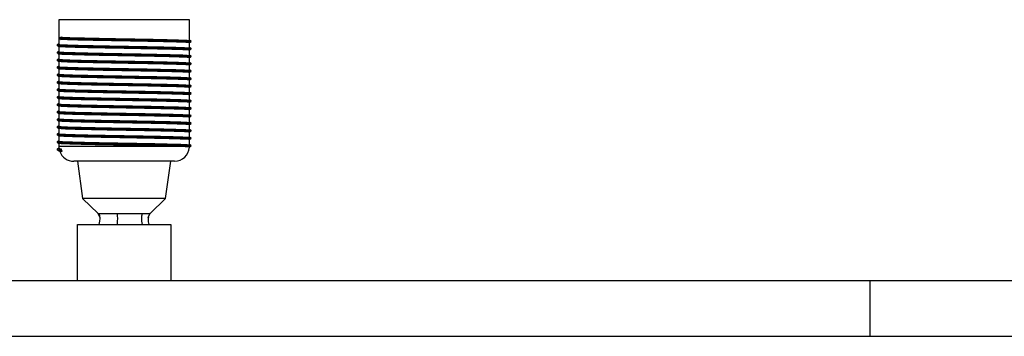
# Paper-space layout '_Posterior' of a CAD drawing. Header units: millimetres. Extents: x -350 to 650, y -8 to 78.
# Tile 2 of 3: x 122 to 386, y -8 to 77. Entities that reach past the tile are written whole.
import ezdxf

# ---------------------------------------------------------------- set-up
doc = ezdxf.new("R2010")
doc.units = ezdxf.units.MM

psp = doc.layouts.new('_Posterior')

# ---------------------------------------------------------------- linework, layer by layer
at = {"color": 7, "linetype": 'Continuous', "lineweight": 25}
for p, q in [((132.5, 77.5), (132.5, 70.87)), ((167.5, 77.5), (132.5, 77.5)), ((167.5, 71.88), (167.5, 77.5)), ((133.1, 72.79), (132.61, 72.5)), ((132.61, 72.5), (133.09, 72.21)), ((167.5, 69.88), (167.5, 71.3)), ((167.97, 71.75), (167.93, 71.74)), ((168, 71.58), (167.93, 71.57)), ((167.94, 71.69), (167.99, 71.72)), ((132.07, 70.59), (132, 70.58)), ((132.01, 70.72), (132.12, 70.66)), ((132.01, 68.72), (132.12, 68.66)), ((132.5, 70.29), (132.5, 68.87)), ((167.5, 67.88), (167.5, 69.3)), ((168, 69.58), (167.93, 69.57)), ((167.94, 69.69), (167.99, 69.72)), ((132.07, 68.59), (132, 68.58)), ((132.07, 66.59), (132, 66.58)), ((132.01, 66.72), (132.12, 66.66)), ((132.5, 68.29), (132.5, 66.87)), ((132.5, 66.29), (132.5, 64.87)), ((167.5, 65.88), (167.5, 67.3)), ((168, 67.58), (167.93, 67.57)), ((167.94, 67.69), (167.99, 67.72)), ((132.07, 64.59), (132, 64.58)), ((132.01, 64.72), (132.12, 64.66)), ((132.5, 64.29), (132.5, 62.87)), ((167.5, 63.88), (167.5, 65.3)), ((168, 65.58), (167.93, 65.57)), ((168, 63.58), (167.93, 63.57)), ((167.94, 65.69), (167.99, 65.72)), ((167.94, 63.69), (167.99, 63.72)), ((132.07, 62.59), (132, 62.58)), ((132.01, 62.72), (132.12, 62.66)), ((132.01, 60.72), (132.12, 60.66)), ((132.5, 62.29), (132.5, 60.87)), ((167.5, 61.88), (167.5, 63.3)), ((167.5, 59.88), (167.5, 61.3)), ((168, 61.58), (167.93, 61.57)), ((167.94, 61.69), (167.99, 61.72)), ((132.07, 60.59), (132, 60.58)), ((132.07, 58.59), (132, 58.58)), ((132.01, 58.72), (132.12, 58.66)), ((132.5, 60.29), (132.5, 58.87)), ((132.5, 58.29), (132.5, 56.87)), ((167.5, 57.88), (167.5, 59.3)), ((168, 59.58), (167.93, 59.57)), ((167.94, 59.69), (167.99, 59.72)), ((132.07, 56.59), (132, 56.58)), ((132.01, 56.72), (132.12, 56.66)), ((132.5, 56.29), (132.5, 54.87)), ((167.5, 55.88), (167.5, 57.3)), ((168, 57.58), (167.93, 57.57)), ((168, 55.58), (167.93, 55.57)), ((167.94, 57.69), (167.99, 57.72)), ((167.94, 55.69), (167.99, 55.72)), ((132.07, 54.59), (132, 54.58)), ((132.01, 54.72), (132.12, 54.66)), ((132.5, 54.29), (132.5, 52.87)), ((167.5, 53.88), (167.5, 55.3)), ((167.5, 51.88), (167.5, 53.3)), ((168, 53.58), (167.93, 53.57)), ((167.94, 53.69), (167.99, 53.72)), ((132.07, 52.59), (132, 52.58)), ((132.07, 50.59), (132, 50.58)), ((132.01, 52.72), (132.12, 52.66)), ((132.01, 50.72), (132.12, 50.66)), ((132.5, 52.29), (132.5, 50.87)), ((132.5, 50.29), (132.5, 48.87)), ((167.5, 49.88), (167.5, 51.3)), ((168, 51.58), (167.93, 51.57)), ((167.94, 51.69), (167.99, 51.72)), ((132.07, 48.59), (132, 48.58)), ((132.01, 48.72), (132.12, 48.66)), ((132.5, 48.29), (132.5, 46.87)), ((167.5, 47.88), (167.5, 49.3)), ((168, 49.58), (167.93, 49.57)), ((168, 47.58), (167.93, 47.57)), ((167.94, 49.69), (167.99, 49.72)), ((167.94, 47.69), (167.99, 47.72)), ((132.07, 46.59), (132, 46.58)), ((132.01, 46.72), (132.12, 46.66)), ((132.5, 46.29), (132.5, 44.87)), ((167.5, 45.88), (167.5, 47.3)), ((167.5, 43.88), (167.5, 45.3)), ((168, 45.58), (167.93, 45.57)), ((167.94, 45.69), (167.99, 45.72)), ((132.07, 44.59), (132, 44.58)), ((132.07, 42.59), (132, 42.58)), ((132.01, 44.72), (132.12, 44.66)), ((132.01, 42.72), (132.12, 42.66)), ((132.09, 42.57), (132.61, 42.5)), ((132.5, 44.29), (132.5, 43.5)), ((132.61, 42.5), (133.15, 42.82)), ((133.28, 42.1), (132.61, 42.5)), ((133.28, 42.27), (133.28, 42.1)), ((167.49, 43.28), (167.5, 43.44)), ((168, 43.58), (167.93, 43.57)), ((167.94, 43.69), (167.99, 43.72)), ((132.79, 42.17), (133.28, 42.1)), ((163.5, 39.5), (136.5, 39.5)), ((137.5, 39.5), (138.87, 29.5)), ((161.13, 29.5), (162.5, 39.5)), ((138.87, 29.5), (143, 25.5)), ((161.13, 29.5), (138.87, 29.5)), ((157, 25.5), (161.13, 29.5)), ((142.99, 25.52), (143.53, 24.4)), ((156.47, 24.4), (157.01, 25.52)), ((156.98, 25.5), (156.93, 25.5)), ((137.5, 22.5), (162.5, 22.5)), ((137.5, 7.5), (137.5, 22.5)), ((162.5, 22.5), (162.5, 7.5)), ((-350, 7.5), (650, 7.5)), ((350, -7.5), (350, 7.5)), ((-350, -7.5), (650, -7.5))]:
    psp.add_line(p, q, dxfattribs=at)
at = {"color": 8, "linetype": 'Continuous', "lineweight": 25}
psp.add_line((164.01, 43.5), (132.5, 43.5), dxfattribs=at)
at = {"color": 7, "linetype": 'Continuous', "lineweight": 25}
for centre, start, end in [((136.5, 43.5), 180, 188.7183), ((163.5, 43.5), 270, 356.9106), ((136.5, 43.5), 199.9753, 270)]:
    psp.add_arc(centre, 4, start, end, dxfattribs=at)
for points, knots in [([(132.61, 72.5), (133.13, 72.47), (134.18, 72.42), (137.14, 72.33), (140.89, 72.25), (145.28, 72.17), (150, 72.09), (154.71, 72), (159.1, 71.92), (162.88, 71.84), (165.74, 71.75), (167.58, 71.67), (167.82, 71.62), (167.93, 71.59)], [0, 0, 0, 0, 0.091754, 0.184138, 0.275364, 0.367875, 0.459277, 0.551409, 0.64354, 0.734942, 0.827453, 0.918679, 1, 1, 1, 1]), ([(167.5, 71.3), (167.38, 71.32), (167.15, 71.38), (165.64, 71.45), (163.71, 71.51), (161.45, 71.57), (158.2, 71.64), (154.35, 71.72), (149.99, 71.8), (145.41, 71.88), (141.14, 71.96), (137.49, 72.04), (134.62, 72.13), (133.6, 72.19), (133.09, 72.21)], [0, 0, 0, 0, 0.091344, 0.181546, 0.223084, 0.300733, 0.377264, 0.454776, 0.545873, 0.63625, 0.727724, 0.817927, 0.909275, 1, 1, 1, 1]), ([(133.1, 72.79), (133.6, 72.76), (134.62, 72.71), (137.5, 72.62), (141.15, 72.54), (145.42, 72.45), (150, 72.37), (154.59, 72.29), (158.85, 72.21), (162.53, 72.12), (165.31, 72.04), (167.09, 71.96), (167.32, 71.91), (167.43, 71.88)], [0, 0, 0, 0, 0.091791, 0.184213, 0.275476, 0.368026, 0.459465, 0.551634, 0.643803, 0.735242, 0.827791, 0.919054, 1, 1, 1, 1]), ([(167.99, 71.59), (167.9, 71.65), (167.71, 71.76), (167.52, 71.86), (167.43, 71.92)], [0, 0, 0, 0, 0.500005, 1, 1, 1, 1]), ([(167.99, 71.74), (167.9, 71.79), (167.73, 71.89), (167.57, 71.98), (167.5, 72.02)], [0, 0, 0, 0, 0.57093, 1, 1, 1, 1]), ([(167.5, 71.29), (167.55, 71.32), (167.71, 71.41), (167.88, 71.51), (167.99, 71.57)], [0, 0, 0, 0, 0.293224, 1, 1, 1, 1]), ([(132.5, 71.02), (132.43, 70.98), (132.27, 70.89), (132.1, 70.79), (132.01, 70.74)], [0, 0, 0, 0, 0.42907, 1, 1, 1, 1]), ([(132.5, 70.88), (132.43, 70.84), (132.27, 70.74), (132.1, 70.65), (132.01, 70.59)], [0, 0, 0, 0, 0.429055, 1, 1, 1, 1]), ([(132.01, 70.57), (132.13, 70.5), (132.36, 70.37), (132.59, 70.24), (132.71, 70.17)], [0, 0, 0, 0, 0.500004, 1, 1, 1, 1]), ([(132.5, 69.02), (132.43, 68.98), (132.27, 68.89), (132.1, 68.79), (132.01, 68.74)], [0, 0, 0, 0, 0.42907, 1, 1, 1, 1]), ([(132.5, 68.88), (132.43, 68.84), (132.27, 68.74), (132.1, 68.65), (132.01, 68.59)], [0, 0, 0, 0, 0.429055, 1, 1, 1, 1]), ([(132.09, 70.57), (132.2, 70.55), (132.43, 70.5), (134.25, 70.42), (137.12, 70.33), (140.9, 70.25), (145.28, 70.17), (150, 70.09), (154.71, 70), (159.1, 69.92), (162.88, 69.84), (165.74, 69.75), (167.58, 69.67), (167.82, 69.62), (167.93, 69.59)], [0, 0, 0, 0, 0.072052, 0.157194, 0.242922, 0.327575, 0.413421, 0.498237, 0.58373, 0.669223, 0.75404, 0.839886, 0.924538, 1, 1, 1, 1]), ([(132.5, 70.87), (132.5, 70.87), (132.3, 70.84), (133, 70.79), (134.65, 70.71), (137.49, 70.62), (141.15, 70.54), (145.42, 70.45), (150, 70.37), (154.59, 70.29), (158.85, 70.21), (162.53, 70.12), (165.31, 70.04), (167.09, 69.96), (167.32, 69.91), (167.43, 69.88)], [0, 0, 0, 0, 0.000191, 0.084249, 0.168307, 0.252942, 0.336516, 0.421269, 0.505004, 0.589408, 0.673812, 0.757548, 0.8423, 0.925874, 1, 1, 1, 1]), ([(132.5, 68.87), (132.5, 68.87), (132.3, 68.84), (133, 68.79), (134.65, 68.71), (137.49, 68.62), (141.15, 68.54), (145.42, 68.45), (150, 68.37), (154.59, 68.29), (158.85, 68.21), (162.53, 68.12), (165.31, 68.04), (167.09, 67.96), (167.32, 67.91), (167.43, 67.88)], [0, 0, 0, 0, 0.000191, 0.084249, 0.168307, 0.252942, 0.336516, 0.421269, 0.505004, 0.589408, 0.673812, 0.757548, 0.8423, 0.925874, 1, 1, 1, 1]), ([(167.5, 69.3), (167.38, 69.32), (167.15, 69.38), (165.64, 69.45), (163.71, 69.51), (161.45, 69.57), (158.2, 69.64), (154.35, 69.72), (149.99, 69.8), (145.41, 69.88), (141.15, 69.96), (137.47, 70.04), (134.69, 70.13), (132.92, 70.21), (132.7, 70.26), (132.59, 70.28)], [0, 0, 0, 0, 0.0848572, 0.1686541, 0.2072422, 0.2793769, 0.3504737, 0.4224806, 0.5071093, 0.5910684, 0.6760466, 0.7598435, 0.8447049, 0.9289871, 1, 1, 1, 1]), ([(167.99, 69.59), (167.9, 69.65), (167.71, 69.76), (167.52, 69.86), (167.43, 69.92)], [0, 0, 0, 0, 0.500005, 1, 1, 1, 1]), ([(167.99, 69.74), (167.9, 69.79), (167.73, 69.89), (167.57, 69.98), (167.5, 70.02)], [0, 0, 0, 0, 0.57093, 1, 1, 1, 1]), ([(167.5, 69.29), (167.55, 69.32), (167.71, 69.41), (167.88, 69.51), (167.99, 69.57)], [0, 0, 0, 0, 0.293224, 1, 1, 1, 1]), ([(132.01, 68.57), (132.13, 68.5), (132.36, 68.37), (132.59, 68.24), (132.71, 68.17)], [0, 0, 0, 0, 0.500004, 1, 1, 1, 1]), ([(132.5, 67.02), (132.43, 66.98), (132.27, 66.89), (132.1, 66.79), (132.01, 66.74)], [0, 0, 0, 0, 0.42907, 1, 1, 1, 1]), ([(132.5, 66.88), (132.43, 66.84), (132.27, 66.74), (132.1, 66.65), (132.01, 66.59)], [0, 0, 0, 0, 0.429055, 1, 1, 1, 1]), ([(132.01, 66.57), (132.13, 66.5), (132.36, 66.37), (132.59, 66.24), (132.71, 66.17)], [0, 0, 0, 0, 0.500004, 1, 1, 1, 1]), ([(132.09, 68.57), (132.2, 68.55), (132.43, 68.5), (134.25, 68.42), (137.12, 68.33), (140.9, 68.25), (145.28, 68.17), (150, 68.09), (154.71, 68), (159.1, 67.92), (162.88, 67.84), (165.74, 67.75), (167.58, 67.67), (167.82, 67.62), (167.93, 67.59)], [0, 0, 0, 0, 0.0720515, 0.1571944, 0.2429223, 0.327575, 0.4134209, 0.4982374, 0.5837303, 0.6692233, 0.7540397, 0.8398857, 0.9245383, 1, 1, 1, 1]), ([(132.09, 66.57), (132.2, 66.55), (132.43, 66.5), (134.25, 66.42), (137.12, 66.33), (140.9, 66.25), (145.28, 66.17), (150, 66.09), (154.71, 66), (159.1, 65.92), (162.88, 65.84), (165.74, 65.75), (167.58, 65.67), (167.82, 65.62), (167.93, 65.59)], [0, 0, 0, 0, 0.072052, 0.157194, 0.242922, 0.327575, 0.413421, 0.498237, 0.58373, 0.669223, 0.75404, 0.839886, 0.924538, 1, 1, 1, 1]), ([(132.5, 66.87), (132.5, 66.87), (132.3, 66.84), (133, 66.79), (134.65, 66.71), (137.49, 66.62), (141.15, 66.54), (145.42, 66.45), (150, 66.37), (154.59, 66.29), (158.85, 66.21), (162.53, 66.12), (165.31, 66.04), (167.09, 65.96), (167.32, 65.91), (167.43, 65.88)], [0, 0, 0, 0, 0.000191, 0.084249, 0.168307, 0.252942, 0.336516, 0.421269, 0.505004, 0.589408, 0.673812, 0.757548, 0.8423, 0.925874, 1, 1, 1, 1]), ([(167.5, 67.3), (167.38, 67.32), (167.15, 67.38), (165.64, 67.45), (163.71, 67.51), (161.45, 67.57), (158.2, 67.64), (154.35, 67.72), (149.99, 67.8), (145.41, 67.88), (141.15, 67.96), (137.47, 68.04), (134.69, 68.13), (132.92, 68.21), (132.7, 68.26), (132.59, 68.28)], [0, 0, 0, 0, 0.084857, 0.168654, 0.207242, 0.279377, 0.350474, 0.422481, 0.507109, 0.591068, 0.676047, 0.759844, 0.844705, 0.928987, 1, 1, 1, 1]), ([(167.5, 65.3), (167.38, 65.32), (167.15, 65.38), (165.64, 65.45), (163.71, 65.51), (161.45, 65.57), (158.2, 65.64), (154.35, 65.72), (149.99, 65.8), (145.41, 65.88), (141.15, 65.96), (137.47, 66.04), (134.69, 66.13), (132.92, 66.21), (132.7, 66.26), (132.59, 66.28)], [0, 0, 0, 0, 0.084857, 0.168654, 0.207242, 0.279377, 0.350474, 0.422481, 0.507109, 0.591068, 0.676047, 0.759844, 0.844705, 0.928987, 1, 1, 1, 1]), ([(167.99, 67.59), (167.9, 67.65), (167.71, 67.76), (167.52, 67.86), (167.43, 67.92)], [0, 0, 0, 0, 0.500005, 1, 1, 1, 1]), ([(167.99, 67.74), (167.9, 67.79), (167.73, 67.89), (167.57, 67.98), (167.5, 68.02)], [0, 0, 0, 0, 0.57093, 1, 1, 1, 1]), ([(167.5, 67.29), (167.55, 67.32), (167.71, 67.41), (167.88, 67.51), (167.99, 67.57)], [0, 0, 0, 0, 0.293224, 1, 1, 1, 1]), ([(167.99, 65.74), (167.9, 65.79), (167.73, 65.89), (167.57, 65.98), (167.5, 66.02)], [0, 0, 0, 0, 0.57093, 1, 1, 1, 1]), ([(132.5, 65.02), (132.43, 64.98), (132.27, 64.89), (132.1, 64.79), (132.01, 64.74)], [0, 0, 0, 0, 0.42907, 1, 1, 1, 1]), ([(132.5, 64.88), (132.43, 64.84), (132.27, 64.74), (132.1, 64.65), (132.01, 64.59)], [0, 0, 0, 0, 0.429055, 1, 1, 1, 1]), ([(132.01, 64.57), (132.13, 64.5), (132.36, 64.37), (132.59, 64.24), (132.71, 64.17)], [0, 0, 0, 0, 0.500004, 1, 1, 1, 1]), ([(132.09, 64.57), (132.2, 64.55), (132.43, 64.5), (134.25, 64.42), (137.12, 64.33), (140.9, 64.25), (145.28, 64.17), (150, 64.09), (154.71, 64), (159.1, 63.92), (162.88, 63.84), (165.74, 63.75), (167.58, 63.67), (167.82, 63.62), (167.93, 63.59)], [0, 0, 0, 0, 0.0720515, 0.1571944, 0.2429223, 0.327575, 0.4134209, 0.4982374, 0.5837303, 0.6692233, 0.7540397, 0.8398857, 0.9245383, 1, 1, 1, 1]), ([(132.5, 64.87), (132.5, 64.87), (132.3, 64.84), (133, 64.79), (134.65, 64.71), (137.49, 64.62), (141.15, 64.54), (145.42, 64.45), (150, 64.37), (154.59, 64.29), (158.85, 64.21), (162.53, 64.12), (165.31, 64.04), (167.09, 63.96), (167.32, 63.91), (167.43, 63.88)], [0, 0, 0, 0, 0.000191, 0.084249, 0.168307, 0.252942, 0.336516, 0.421269, 0.505004, 0.589408, 0.673812, 0.757548, 0.8423, 0.925874, 1, 1, 1, 1]), ([(167.5, 63.3), (167.38, 63.32), (167.15, 63.38), (165.64, 63.45), (163.71, 63.51), (161.45, 63.57), (158.2, 63.64), (154.35, 63.72), (149.99, 63.8), (145.41, 63.88), (141.15, 63.96), (137.47, 64.04), (134.69, 64.13), (132.92, 64.21), (132.7, 64.26), (132.59, 64.28)], [0, 0, 0, 0, 0.084857, 0.168654, 0.207242, 0.279377, 0.350474, 0.422481, 0.507109, 0.591068, 0.676047, 0.759844, 0.844705, 0.928987, 1, 1, 1, 1]), ([(167.99, 65.59), (167.9, 65.65), (167.71, 65.76), (167.52, 65.86), (167.43, 65.92)], [0, 0, 0, 0, 0.500005, 1, 1, 1, 1]), ([(167.99, 63.59), (167.9, 63.65), (167.71, 63.76), (167.52, 63.86), (167.43, 63.92)], [0, 0, 0, 0, 0.500005, 1, 1, 1, 1]), ([(167.5, 65.29), (167.55, 65.32), (167.71, 65.41), (167.88, 65.51), (167.99, 65.57)], [0, 0, 0, 0, 0.293224, 1, 1, 1, 1]), ([(167.99, 63.74), (167.9, 63.79), (167.73, 63.89), (167.57, 63.98), (167.5, 64.02)], [0, 0, 0, 0, 0.57093, 1, 1, 1, 1]), ([(167.5, 63.29), (167.55, 63.32), (167.71, 63.41), (167.88, 63.51), (167.99, 63.57)], [0, 0, 0, 0, 0.293224, 1, 1, 1, 1]), ([(132.5, 63.02), (132.43, 62.98), (132.27, 62.89), (132.1, 62.79), (132.01, 62.74)], [0, 0, 0, 0, 0.42907, 1, 1, 1, 1]), ([(132.5, 62.88), (132.43, 62.84), (132.27, 62.74), (132.1, 62.65), (132.01, 62.59)], [0, 0, 0, 0, 0.429055, 1, 1, 1, 1]), ([(132.01, 62.57), (132.13, 62.5), (132.36, 62.37), (132.59, 62.24), (132.71, 62.17)], [0, 0, 0, 0, 0.5000043, 1, 1, 1, 1]), ([(132.5, 61.02), (132.43, 60.98), (132.27, 60.89), (132.1, 60.79), (132.01, 60.74)], [0, 0, 0, 0, 0.42907, 1, 1, 1, 1]), ([(132.5, 60.88), (132.43, 60.84), (132.27, 60.74), (132.1, 60.65), (132.01, 60.59)], [0, 0, 0, 0, 0.429055, 1, 1, 1, 1]), ([(132.09, 62.57), (132.2, 62.55), (132.43, 62.5), (134.25, 62.42), (137.12, 62.33), (140.9, 62.25), (145.28, 62.17), (150, 62.09), (154.71, 62), (159.1, 61.92), (162.88, 61.84), (165.74, 61.75), (167.58, 61.67), (167.82, 61.62), (167.93, 61.59)], [0, 0, 0, 0, 0.072052, 0.157194, 0.242922, 0.327575, 0.413421, 0.498237, 0.58373, 0.669223, 0.75404, 0.839886, 0.924538, 1, 1, 1, 1]), ([(132.5, 62.87), (132.5, 62.87), (132.3, 62.84), (133, 62.79), (134.65, 62.71), (137.49, 62.62), (141.15, 62.54), (145.42, 62.45), (150, 62.37), (154.59, 62.29), (158.85, 62.21), (162.53, 62.12), (165.31, 62.04), (167.09, 61.96), (167.32, 61.91), (167.43, 61.88)], [0, 0, 0, 0, 0.000191, 0.084249, 0.168307, 0.252942, 0.336516, 0.421269, 0.505004, 0.589408, 0.673812, 0.757548, 0.8423, 0.925874, 1, 1, 1, 1]), ([(132.5, 60.87), (132.5, 60.87), (132.3, 60.84), (133, 60.79), (134.65, 60.71), (137.49, 60.62), (141.15, 60.54), (145.42, 60.45), (150, 60.37), (154.59, 60.29), (158.85, 60.21), (162.53, 60.12), (165.31, 60.04), (167.09, 59.96), (167.32, 59.91), (167.43, 59.88)], [0, 0, 0, 0, 0.000191, 0.084249, 0.168307, 0.252942, 0.336516, 0.421269, 0.505004, 0.589408, 0.673812, 0.757548, 0.8423, 0.925874, 1, 1, 1, 1]), ([(167.5, 61.3), (167.38, 61.32), (167.15, 61.38), (165.64, 61.45), (163.71, 61.51), (161.45, 61.57), (158.2, 61.64), (154.35, 61.72), (149.99, 61.8), (145.41, 61.88), (141.15, 61.96), (137.47, 62.04), (134.69, 62.13), (132.92, 62.21), (132.7, 62.26), (132.59, 62.28)], [0, 0, 0, 0, 0.084857, 0.168654, 0.207242, 0.279377, 0.350474, 0.422481, 0.507109, 0.591068, 0.676047, 0.759844, 0.844705, 0.928987, 1, 1, 1, 1]), ([(167.99, 61.59), (167.9, 61.65), (167.71, 61.76), (167.52, 61.86), (167.43, 61.92)], [0, 0, 0, 0, 0.500005, 1, 1, 1, 1]), ([(167.99, 61.74), (167.9, 61.79), (167.73, 61.89), (167.57, 61.98), (167.5, 62.02)], [0, 0, 0, 0, 0.57093, 1, 1, 1, 1]), ([(167.5, 61.29), (167.55, 61.32), (167.71, 61.41), (167.88, 61.51), (167.99, 61.57)], [0, 0, 0, 0, 0.293224, 1, 1, 1, 1]), ([(132.01, 60.57), (132.13, 60.5), (132.36, 60.37), (132.59, 60.24), (132.71, 60.17)], [0, 0, 0, 0, 0.500004, 1, 1, 1, 1]), ([(132.5, 59.02), (132.43, 58.98), (132.27, 58.89), (132.1, 58.79), (132.01, 58.74)], [0, 0, 0, 0, 0.42907, 1, 1, 1, 1]), ([(132.5, 58.88), (132.43, 58.84), (132.27, 58.74), (132.1, 58.65), (132.01, 58.59)], [0, 0, 0, 0, 0.4290552, 1, 1, 1, 1]), ([(132.01, 58.57), (132.13, 58.5), (132.36, 58.37), (132.59, 58.24), (132.71, 58.17)], [0, 0, 0, 0, 0.500004, 1, 1, 1, 1]), ([(132.09, 60.57), (132.2, 60.55), (132.43, 60.5), (134.25, 60.42), (137.12, 60.33), (140.9, 60.25), (145.28, 60.17), (150, 60.09), (154.71, 60), (159.1, 59.92), (162.88, 59.84), (165.74, 59.75), (167.58, 59.67), (167.82, 59.62), (167.93, 59.59)], [0, 0, 0, 0, 0.072052, 0.157194, 0.242922, 0.327575, 0.413421, 0.498237, 0.58373, 0.669223, 0.75404, 0.839886, 0.924538, 1, 1, 1, 1]), ([(132.09, 58.57), (132.2, 58.55), (132.43, 58.5), (134.25, 58.42), (137.12, 58.33), (140.9, 58.25), (145.28, 58.17), (150, 58.09), (154.71, 58), (159.1, 57.92), (162.88, 57.84), (165.74, 57.75), (167.58, 57.67), (167.82, 57.62), (167.93, 57.59)], [0, 0, 0, 0, 0.072052, 0.157194, 0.242922, 0.327575, 0.413421, 0.498237, 0.58373, 0.669223, 0.75404, 0.839886, 0.924538, 1, 1, 1, 1]), ([(132.5, 58.87), (132.5, 58.87), (132.3, 58.84), (133, 58.79), (134.65, 58.71), (137.49, 58.62), (141.15, 58.54), (145.42, 58.45), (150, 58.37), (154.59, 58.29), (158.85, 58.21), (162.53, 58.12), (165.31, 58.04), (167.09, 57.96), (167.32, 57.91), (167.43, 57.88)], [0, 0, 0, 0, 0.000191, 0.084249, 0.168307, 0.252942, 0.336516, 0.421269, 0.505004, 0.589408, 0.673812, 0.757548, 0.8423, 0.925874, 1, 1, 1, 1]), ([(167.5, 59.3), (167.38, 59.32), (167.15, 59.38), (165.64, 59.45), (163.71, 59.51), (161.45, 59.57), (158.2, 59.64), (154.35, 59.72), (149.99, 59.8), (145.41, 59.88), (141.15, 59.96), (137.47, 60.04), (134.69, 60.13), (132.92, 60.21), (132.7, 60.26), (132.59, 60.28)], [0, 0, 0, 0, 0.084857, 0.168654, 0.207242, 0.279377, 0.350474, 0.422481, 0.507109, 0.591068, 0.676047, 0.759844, 0.844705, 0.928987, 1, 1, 1, 1]), ([(167.5, 57.3), (167.38, 57.32), (167.15, 57.38), (165.64, 57.45), (163.71, 57.51), (161.45, 57.57), (158.2, 57.64), (154.35, 57.72), (149.99, 57.8), (145.41, 57.88), (141.15, 57.96), (137.47, 58.04), (134.69, 58.13), (132.92, 58.21), (132.7, 58.26), (132.59, 58.28)], [0, 0, 0, 0, 0.084857, 0.168654, 0.207242, 0.279377, 0.350474, 0.422481, 0.507109, 0.591068, 0.676047, 0.759844, 0.844705, 0.928987, 1, 1, 1, 1]), ([(167.99, 59.59), (167.9, 59.65), (167.71, 59.76), (167.52, 59.86), (167.43, 59.92)], [0, 0, 0, 0, 0.500005, 1, 1, 1, 1]), ([(167.99, 59.74), (167.9, 59.79), (167.73, 59.89), (167.57, 59.98), (167.5, 60.02)], [0, 0, 0, 0, 0.57093, 1, 1, 1, 1]), ([(167.5, 59.29), (167.55, 59.32), (167.71, 59.41), (167.88, 59.51), (167.99, 59.57)], [0, 0, 0, 0, 0.293224, 1, 1, 1, 1]), ([(132.5, 57.02), (132.43, 56.98), (132.27, 56.89), (132.1, 56.79), (132.01, 56.74)], [0, 0, 0, 0, 0.42907, 1, 1, 1, 1]), ([(132.5, 56.88), (132.43, 56.84), (132.27, 56.74), (132.1, 56.65), (132.01, 56.59)], [0, 0, 0, 0, 0.429055, 1, 1, 1, 1]), ([(132.01, 56.57), (132.13, 56.5), (132.36, 56.37), (132.59, 56.24), (132.71, 56.17)], [0, 0, 0, 0, 0.500004, 1, 1, 1, 1]), ([(132.09, 56.57), (132.2, 56.55), (132.43, 56.5), (134.25, 56.42), (137.12, 56.33), (140.9, 56.25), (145.28, 56.17), (150, 56.09), (154.71, 56), (159.1, 55.92), (162.88, 55.84), (165.74, 55.75), (167.58, 55.67), (167.82, 55.62), (167.93, 55.59)], [0, 0, 0, 0, 0.0720515, 0.1571944, 0.2429223, 0.327575, 0.4134209, 0.4982374, 0.5837303, 0.6692233, 0.7540397, 0.8398857, 0.9245383, 1, 1, 1, 1]), ([(132.5, 56.87), (132.5, 56.87), (132.3, 56.84), (133, 56.79), (134.65, 56.71), (137.49, 56.62), (141.15, 56.54), (145.42, 56.45), (150, 56.37), (154.59, 56.29), (158.85, 56.21), (162.53, 56.12), (165.31, 56.04), (167.09, 55.96), (167.32, 55.91), (167.43, 55.88)], [0, 0, 0, 0, 0.000191, 0.084249, 0.168307, 0.252942, 0.336516, 0.421269, 0.505004, 0.589408, 0.673812, 0.757548, 0.8423, 0.925874, 1, 1, 1, 1]), ([(167.5, 55.3), (167.38, 55.32), (167.15, 55.38), (165.64, 55.45), (163.71, 55.51), (161.45, 55.57), (158.2, 55.64), (154.35, 55.72), (149.99, 55.8), (145.41, 55.88), (141.15, 55.96), (137.47, 56.04), (134.69, 56.13), (132.92, 56.21), (132.7, 56.26), (132.59, 56.28)], [0, 0, 0, 0, 0.0848572, 0.1686541, 0.2072422, 0.2793769, 0.3504737, 0.4224806, 0.5071093, 0.5910684, 0.6760466, 0.7598435, 0.8447049, 0.9289871, 1, 1, 1, 1]), ([(167.99, 57.59), (167.9, 57.65), (167.71, 57.76), (167.52, 57.86), (167.43, 57.92)], [0, 0, 0, 0, 0.500005, 1, 1, 1, 1]), ([(167.99, 55.59), (167.9, 55.65), (167.71, 55.76), (167.52, 55.86), (167.43, 55.92)], [0, 0, 0, 0, 0.500005, 1, 1, 1, 1]), ([(167.99, 57.74), (167.9, 57.79), (167.73, 57.89), (167.57, 57.98), (167.5, 58.02)], [0, 0, 0, 0, 0.57093, 1, 1, 1, 1]), ([(167.5, 57.29), (167.55, 57.32), (167.71, 57.41), (167.88, 57.51), (167.99, 57.57)], [0, 0, 0, 0, 0.293224, 1, 1, 1, 1]), ([(167.99, 55.74), (167.9, 55.79), (167.73, 55.89), (167.57, 55.98), (167.5, 56.02)], [0, 0, 0, 0, 0.57093, 1, 1, 1, 1]), ([(167.5, 55.29), (167.55, 55.32), (167.71, 55.41), (167.88, 55.51), (167.99, 55.57)], [0, 0, 0, 0, 0.2932241, 1, 1, 1, 1]), ([(132.5, 55.02), (132.43, 54.98), (132.27, 54.89), (132.1, 54.79), (132.01, 54.74)], [0, 0, 0, 0, 0.42907, 1, 1, 1, 1]), ([(132.5, 54.88), (132.43, 54.84), (132.27, 54.74), (132.1, 54.65), (132.01, 54.59)], [0, 0, 0, 0, 0.429055, 1, 1, 1, 1]), ([(132.01, 54.57), (132.13, 54.5), (132.36, 54.37), (132.59, 54.24), (132.71, 54.17)], [0, 0, 0, 0, 0.500004, 1, 1, 1, 1]), ([(132.5, 53.02), (132.43, 52.98), (132.27, 52.89), (132.1, 52.79), (132.01, 52.74)], [0, 0, 0, 0, 0.42907, 1, 1, 1, 1]), ([(132.5, 52.88), (132.43, 52.84), (132.27, 52.74), (132.1, 52.65), (132.01, 52.59)], [0, 0, 0, 0, 0.429055, 1, 1, 1, 1]), ([(132.09, 54.57), (132.2, 54.55), (132.43, 54.5), (134.25, 54.42), (137.12, 54.33), (140.9, 54.25), (145.28, 54.17), (150, 54.09), (154.71, 54), (159.1, 53.92), (162.88, 53.84), (165.74, 53.75), (167.58, 53.67), (167.82, 53.62), (167.93, 53.59)], [0, 0, 0, 0, 0.0720515, 0.1571944, 0.2429223, 0.327575, 0.4134209, 0.4982374, 0.5837303, 0.6692233, 0.7540397, 0.8398857, 0.9245383, 1, 1, 1, 1]), ([(132.5, 54.87), (132.5, 54.87), (132.3, 54.84), (133, 54.79), (134.65, 54.71), (137.49, 54.62), (141.15, 54.54), (145.42, 54.45), (150, 54.37), (154.59, 54.29), (158.85, 54.21), (162.53, 54.12), (165.31, 54.04), (167.09, 53.96), (167.32, 53.91), (167.43, 53.88)], [0, 0, 0, 0, 0.000191, 0.084249, 0.168307, 0.252942, 0.336516, 0.421269, 0.505004, 0.589408, 0.673812, 0.757548, 0.8423, 0.925874, 1, 1, 1, 1]), ([(132.5, 52.87), (132.5, 52.87), (132.3, 52.84), (133, 52.79), (134.65, 52.71), (137.49, 52.62), (141.15, 52.54), (145.42, 52.45), (150, 52.37), (154.59, 52.29), (158.85, 52.21), (162.53, 52.12), (165.31, 52.04), (167.09, 51.96), (167.32, 51.91), (167.43, 51.88)], [0, 0, 0, 0, 0.000191, 0.084249, 0.168307, 0.252942, 0.336516, 0.421269, 0.505004, 0.589408, 0.673812, 0.757548, 0.8423, 0.925874, 1, 1, 1, 1]), ([(167.5, 53.3), (167.38, 53.32), (167.15, 53.38), (165.64, 53.45), (163.71, 53.51), (161.45, 53.57), (158.2, 53.64), (154.35, 53.72), (149.99, 53.8), (145.41, 53.88), (141.15, 53.96), (137.47, 54.04), (134.69, 54.13), (132.92, 54.21), (132.7, 54.26), (132.59, 54.28)], [0, 0, 0, 0, 0.084857, 0.168654, 0.207242, 0.279377, 0.350474, 0.422481, 0.507109, 0.591068, 0.676047, 0.759844, 0.844705, 0.928987, 1, 1, 1, 1]), ([(167.99, 53.59), (167.9, 53.65), (167.71, 53.76), (167.52, 53.86), (167.43, 53.92)], [0, 0, 0, 0, 0.500005, 1, 1, 1, 1]), ([(167.99, 53.74), (167.9, 53.79), (167.73, 53.89), (167.57, 53.98), (167.5, 54.02)], [0, 0, 0, 0, 0.57093, 1, 1, 1, 1]), ([(167.5, 53.29), (167.55, 53.32), (167.71, 53.41), (167.88, 53.51), (167.99, 53.57)], [0, 0, 0, 0, 0.293224, 1, 1, 1, 1]), ([(132.01, 52.57), (132.13, 52.5), (132.36, 52.37), (132.59, 52.24), (132.71, 52.17)], [0, 0, 0, 0, 0.500004, 1, 1, 1, 1]), ([(132.5, 51.02), (132.43, 50.98), (132.27, 50.89), (132.1, 50.79), (132.01, 50.74)], [0, 0, 0, 0, 0.42907, 1, 1, 1, 1]), ([(132.5, 50.88), (132.43, 50.84), (132.27, 50.74), (132.1, 50.65), (132.01, 50.59)], [0, 0, 0, 0, 0.429055, 1, 1, 1, 1]), ([(132.01, 50.57), (132.13, 50.5), (132.36, 50.37), (132.59, 50.24), (132.71, 50.17)], [0, 0, 0, 0, 0.500004, 1, 1, 1, 1]), ([(132.09, 52.57), (132.2, 52.55), (132.43, 52.5), (134.25, 52.42), (137.12, 52.33), (140.9, 52.25), (145.28, 52.17), (150, 52.09), (154.71, 52), (159.1, 51.92), (162.88, 51.84), (165.74, 51.75), (167.58, 51.67), (167.82, 51.62), (167.93, 51.59)], [0, 0, 0, 0, 0.0720515, 0.1571944, 0.2429223, 0.327575, 0.4134209, 0.4982374, 0.5837303, 0.6692233, 0.7540397, 0.8398857, 0.9245383, 1, 1, 1, 1]), ([(132.09, 50.57), (132.2, 50.55), (132.43, 50.5), (134.25, 50.42), (137.12, 50.33), (140.9, 50.25), (145.28, 50.17), (150, 50.09), (154.71, 50), (159.1, 49.92), (162.88, 49.84), (165.74, 49.75), (167.58, 49.67), (167.82, 49.62), (167.93, 49.59)], [0, 0, 0, 0, 0.072052, 0.157194, 0.242922, 0.327575, 0.413421, 0.498237, 0.58373, 0.669223, 0.75404, 0.839886, 0.924538, 1, 1, 1, 1]), ([(132.5, 50.87), (132.5, 50.87), (132.3, 50.84), (133, 50.79), (134.65, 50.71), (137.49, 50.62), (141.15, 50.54), (145.42, 50.45), (150, 50.37), (154.59, 50.29), (158.85, 50.21), (162.53, 50.12), (165.31, 50.04), (167.09, 49.96), (167.32, 49.91), (167.43, 49.88)], [0, 0, 0, 0, 0.000191, 0.084249, 0.168307, 0.252942, 0.336516, 0.421269, 0.505004, 0.589408, 0.673812, 0.757548, 0.8423, 0.925874, 1, 1, 1, 1]), ([(167.5, 51.3), (167.38, 51.32), (167.15, 51.38), (165.64, 51.45), (163.71, 51.51), (161.45, 51.57), (158.2, 51.64), (154.35, 51.72), (149.99, 51.8), (145.41, 51.88), (141.15, 51.96), (137.47, 52.04), (134.69, 52.13), (132.92, 52.21), (132.7, 52.26), (132.59, 52.28)], [0, 0, 0, 0, 0.084857, 0.168654, 0.207242, 0.279377, 0.350474, 0.422481, 0.507109, 0.591068, 0.676047, 0.759844, 0.844705, 0.928987, 1, 1, 1, 1]), ([(167.5, 49.3), (167.38, 49.32), (167.15, 49.38), (165.64, 49.45), (163.71, 49.51), (161.45, 49.57), (158.2, 49.64), (154.35, 49.72), (149.99, 49.8), (145.41, 49.88), (141.15, 49.96), (137.47, 50.04), (134.69, 50.13), (132.92, 50.21), (132.7, 50.26), (132.59, 50.28)], [0, 0, 0, 0, 0.084857, 0.168654, 0.207242, 0.279377, 0.350474, 0.422481, 0.507109, 0.591068, 0.676047, 0.759844, 0.844705, 0.928987, 1, 1, 1, 1]), ([(167.99, 51.59), (167.9, 51.65), (167.71, 51.76), (167.52, 51.86), (167.43, 51.92)], [0, 0, 0, 0, 0.500005, 1, 1, 1, 1]), ([(167.99, 51.74), (167.9, 51.79), (167.73, 51.89), (167.57, 51.98), (167.5, 52.02)], [0, 0, 0, 0, 0.57093, 1, 1, 1, 1]), ([(167.5, 51.29), (167.55, 51.32), (167.71, 51.41), (167.88, 51.51), (167.99, 51.57)], [0, 0, 0, 0, 0.293224, 1, 1, 1, 1]), ([(132.5, 49.02), (132.43, 48.98), (132.27, 48.89), (132.1, 48.79), (132.01, 48.74)], [0, 0, 0, 0, 0.42907, 1, 1, 1, 1]), ([(132.5, 48.88), (132.43, 48.84), (132.27, 48.74), (132.1, 48.65), (132.01, 48.59)], [0, 0, 0, 0, 0.429055, 1, 1, 1, 1]), ([(132.01, 48.57), (132.13, 48.5), (132.36, 48.37), (132.59, 48.24), (132.71, 48.17)], [0, 0, 0, 0, 0.500004, 1, 1, 1, 1]), ([(132.09, 48.57), (132.2, 48.55), (132.43, 48.5), (134.25, 48.42), (137.12, 48.33), (140.9, 48.25), (145.28, 48.17), (150, 48.09), (154.71, 48), (159.1, 47.92), (162.88, 47.84), (165.74, 47.75), (167.58, 47.67), (167.82, 47.62), (167.93, 47.59)], [0, 0, 0, 0, 0.0720515, 0.1571944, 0.2429223, 0.327575, 0.4134209, 0.4982374, 0.5837303, 0.6692233, 0.7540397, 0.8398857, 0.9245383, 1, 1, 1, 1]), ([(132.5, 48.87), (132.5, 48.87), (132.3, 48.84), (133, 48.79), (134.65, 48.71), (137.49, 48.62), (141.15, 48.54), (145.42, 48.45), (150, 48.37), (154.59, 48.29), (158.85, 48.21), (162.53, 48.12), (165.31, 48.04), (167.09, 47.96), (167.32, 47.91), (167.43, 47.88)], [0, 0, 0, 0, 0.000191, 0.084249, 0.168307, 0.252942, 0.336516, 0.421269, 0.505004, 0.589408, 0.673812, 0.757548, 0.8423, 0.925874, 1, 1, 1, 1]), ([(167.5, 47.3), (167.38, 47.32), (167.15, 47.38), (165.64, 47.45), (163.71, 47.51), (161.45, 47.57), (158.2, 47.64), (154.35, 47.72), (149.99, 47.8), (145.41, 47.88), (141.15, 47.96), (137.47, 48.04), (134.69, 48.13), (132.92, 48.21), (132.7, 48.26), (132.59, 48.28)], [0, 0, 0, 0, 0.084857, 0.168654, 0.207242, 0.279377, 0.350474, 0.422481, 0.507109, 0.591068, 0.676047, 0.759844, 0.844705, 0.928987, 1, 1, 1, 1]), ([(167.99, 49.59), (167.9, 49.65), (167.71, 49.76), (167.52, 49.86), (167.43, 49.92)], [0, 0, 0, 0, 0.500005, 1, 1, 1, 1]), ([(167.99, 47.59), (167.9, 47.65), (167.71, 47.76), (167.52, 47.86), (167.43, 47.92)], [0, 0, 0, 0, 0.500005, 1, 1, 1, 1]), ([(167.99, 49.74), (167.9, 49.79), (167.73, 49.89), (167.57, 49.98), (167.5, 50.02)], [0, 0, 0, 0, 0.57093, 1, 1, 1, 1]), ([(167.5, 49.29), (167.55, 49.32), (167.71, 49.41), (167.88, 49.51), (167.99, 49.57)], [0, 0, 0, 0, 0.293224, 1, 1, 1, 1]), ([(167.99, 47.74), (167.9, 47.79), (167.73, 47.89), (167.57, 47.98), (167.5, 48.02)], [0, 0, 0, 0, 0.57093, 1, 1, 1, 1]), ([(167.5, 47.29), (167.55, 47.32), (167.71, 47.41), (167.88, 47.51), (167.99, 47.57)], [0, 0, 0, 0, 0.293224, 1, 1, 1, 1]), ([(132.5, 47.02), (132.43, 46.98), (132.27, 46.89), (132.1, 46.79), (132.01, 46.74)], [0, 0, 0, 0, 0.42907, 1, 1, 1, 1]), ([(132.5, 46.88), (132.43, 46.84), (132.27, 46.74), (132.1, 46.65), (132.01, 46.59)], [0, 0, 0, 0, 0.429055, 1, 1, 1, 1]), ([(132.01, 46.57), (132.13, 46.5), (132.36, 46.37), (132.59, 46.24), (132.71, 46.17)], [0, 0, 0, 0, 0.500004, 1, 1, 1, 1]), ([(132.5, 45.02), (132.43, 44.98), (132.27, 44.89), (132.1, 44.79), (132.01, 44.74)], [0, 0, 0, 0, 0.42907, 1, 1, 1, 1]), ([(132.09, 46.57), (132.2, 46.55), (132.43, 46.5), (134.25, 46.42), (137.12, 46.33), (140.9, 46.25), (145.28, 46.17), (150, 46.09), (154.71, 46), (159.1, 45.92), (162.88, 45.84), (165.74, 45.75), (167.58, 45.67), (167.82, 45.62), (167.93, 45.59)], [0, 0, 0, 0, 0.0720515, 0.1571944, 0.2429223, 0.327575, 0.4134209, 0.4982374, 0.5837303, 0.6692233, 0.7540397, 0.8398857, 0.9245383, 1, 1, 1, 1]), ([(132.5, 46.87), (132.5, 46.87), (132.3, 46.84), (133, 46.79), (134.65, 46.71), (137.49, 46.62), (141.15, 46.54), (145.42, 46.45), (150, 46.37), (154.59, 46.29), (158.85, 46.21), (162.53, 46.12), (165.31, 46.04), (167.09, 45.96), (167.32, 45.91), (167.43, 45.88)], [0, 0, 0, 0, 0.000191, 0.084249, 0.168307, 0.252942, 0.336516, 0.421269, 0.505004, 0.589408, 0.673812, 0.757548, 0.8423, 0.925874, 1, 1, 1, 1]), ([(167.5, 45.3), (167.38, 45.32), (167.15, 45.38), (165.64, 45.45), (163.71, 45.51), (161.45, 45.57), (158.2, 45.64), (154.35, 45.72), (149.99, 45.8), (145.41, 45.88), (141.15, 45.96), (137.47, 46.04), (134.69, 46.13), (132.92, 46.21), (132.7, 46.26), (132.59, 46.28)], [0, 0, 0, 0, 0.0848572, 0.1686541, 0.2072422, 0.2793769, 0.3504737, 0.4224806, 0.5071093, 0.5910684, 0.6760466, 0.7598435, 0.8447049, 0.9289871, 1, 1, 1, 1]), ([(167.99, 45.59), (167.9, 45.65), (167.71, 45.76), (167.52, 45.86), (167.43, 45.92)], [0, 0, 0, 0, 0.500005, 1, 1, 1, 1]), ([(167.99, 45.74), (167.9, 45.79), (167.73, 45.89), (167.57, 45.98), (167.5, 46.02)], [0, 0, 0, 0, 0.57093, 1, 1, 1, 1]), ([(167.5, 45.29), (167.55, 45.32), (167.71, 45.41), (167.88, 45.51), (167.99, 45.57)], [0, 0, 0, 0, 0.293224, 1, 1, 1, 1]), ([(132.5, 44.88), (132.43, 44.84), (132.27, 44.74), (132.1, 44.65), (132.01, 44.59)], [0, 0, 0, 0, 0.429055, 1, 1, 1, 1]), ([(132.01, 44.57), (132.13, 44.5), (132.36, 44.37), (132.59, 44.24), (132.71, 44.17)], [0, 0, 0, 0, 0.500004, 1, 1, 1, 1]), ([(132.57, 43.06), (132.48, 43.01), (132.29, 42.9), (132.1, 42.79), (132.01, 42.74)], [0, 0, 0, 0, 0.4999948, 1, 1, 1, 1]), ([(132.57, 42.92), (132.48, 42.86), (132.29, 42.76), (132.1, 42.65), (132.01, 42.59)], [0, 0, 0, 0, 0.499983, 1, 1, 1, 1]), ([(132.01, 42.57), (132.13, 42.5), (132.36, 42.37), (132.59, 42.24), (132.71, 42.17)], [0, 0, 0, 0, 0.500004, 1, 1, 1, 1]), ([(132.09, 44.57), (132.2, 44.55), (132.43, 44.5), (134.25, 44.42), (137.12, 44.33), (140.9, 44.25), (145.28, 44.17), (150, 44.09), (154.71, 44), (159.1, 43.92), (162.88, 43.84), (165.74, 43.75), (167.58, 43.67), (167.82, 43.62), (167.93, 43.59)], [0, 0, 0, 0, 0.072052, 0.157194, 0.242922, 0.327575, 0.413421, 0.498237, 0.58373, 0.669223, 0.75404, 0.839886, 0.924538, 1, 1, 1, 1]), ([(132.5, 44.87), (132.5, 44.87), (132.3, 44.84), (133, 44.79), (134.65, 44.71), (137.49, 44.62), (141.15, 44.54), (145.42, 44.45), (150, 44.37), (154.59, 44.29), (158.85, 44.21), (162.53, 44.12), (165.31, 44.04), (167.09, 43.96), (167.32, 43.91), (167.43, 43.88)], [0, 0, 0, 0, 0.000191, 0.084249, 0.168307, 0.252942, 0.336516, 0.421269, 0.505004, 0.589408, 0.673812, 0.757548, 0.8423, 0.925874, 1, 1, 1, 1]), ([(132.58, 42.9), (132.6, 42.88), (132.64, 42.86), (133, 42.83), (133.15, 42.82)], [0, 0, 0, 0, 0.564721, 1, 1, 1, 1]), ([(164.01, 43.5), (163.16, 43.52), (161.48, 43.57), (158.2, 43.64), (154.35, 43.72), (149.99, 43.8), (145.41, 43.88), (141.15, 43.96), (137.47, 44.04), (134.69, 44.13), (132.92, 44.21), (132.7, 44.26), (132.59, 44.28)], [0, 0, 0, 0, 0.090992, 0.180675, 0.271506, 0.378258, 0.484166, 0.591359, 0.697062, 0.804108, 0.910423, 1, 1, 1, 1]), ([(167.44, 43.29), (167.44, 43.3), (167.47, 43.33), (166.96, 43.38), (165.96, 43.43), (164.87, 43.47), (164.15, 43.5), (164.01, 43.5)], [0, 0, 0, 0, 0.1470497, 0.4128419, 0.6712443, 0.9371351, 1, 1, 1, 1]), ([(167.99, 43.59), (167.9, 43.65), (167.71, 43.76), (167.52, 43.86), (167.43, 43.92)], [0, 0, 0, 0, 0.500005, 1, 1, 1, 1]), ([(167.45, 43.26), (167.52, 43.3), (167.7, 43.4), (167.88, 43.51), (167.99, 43.57)], [0, 0, 0, 0, 0.355782, 1, 1, 1, 1]), ([(167.99, 43.74), (167.9, 43.79), (167.73, 43.89), (167.57, 43.98), (167.5, 44.02)], [0, 0, 0, 0, 0.57093, 1, 1, 1, 1]), ([(143.24, 25.5), (143.26, 25.5), (143.3, 25.5), (143.38, 25.5), (143.46, 25.5), (143.55, 25.5), (143.68, 25.5), (143.9, 25.5), (144.12, 25.5), (144.24, 25.5)], [0, 0, 0, 0, 0.099939, 0.199878, 0.299818, 0.399759, 0.499702, 0.712648, 1, 1, 1, 1]), ([(146.02, 25.5), (146.09, 25.5), (146.24, 25.5), (146.47, 25.5), (146.7, 25.5), (146.94, 25.5), (147.18, 25.5), (147.43, 25.5), (147.68, 25.5), (147.93, 25.5), (148.1, 25.5), (148.19, 25.5)], [0, 0, 0, 0, 0.111108, 0.222219, 0.333331, 0.444443, 0.555557, 0.666669, 0.777781, 0.888892, 1, 1, 1, 1]), ([(148.19, 25.5), (148.26, 25.5), (148.42, 25.5), (148.65, 25.5), (148.89, 25.5), (149.13, 25.5), (149.46, 25.5), (149.94, 25.5), (150.34, 25.5), (150.57, 25.5)], [0, 0, 0, 0, 0.099939, 0.199878, 0.299818, 0.399759, 0.499702, 0.712648, 1, 1, 1, 1]), ([(152.99, 25.5), (153.07, 25.5), (153.23, 25.5), (153.47, 25.5), (153.7, 25.5), (153.92, 25.5), (154.14, 25.5), (154.35, 25.5), (154.56, 25.5), (154.76, 25.5), (154.89, 25.5), (154.95, 25.5)], [0, 0, 0, 0, 0.111108, 0.222219, 0.333331, 0.444443, 0.555557, 0.666669, 0.777781, 0.888892, 1, 1, 1, 1]), ([(154.95, 25.5), (155.01, 25.5), (155.12, 25.5), (155.28, 25.5), (155.43, 25.5), (155.58, 25.5), (155.78, 25.5), (156.04, 25.5), (156.22, 25.5), (156.33, 25.5)], [0, 0, 0, 0, 0.099939, 0.199878, 0.299818, 0.399759, 0.499702, 0.712648, 1, 1, 1, 1]), ([(156.55, 24.49), (156.51, 24.32), (156.34, 23.66), (156.54, 22.99), (156.69, 22.5)], [0, 0, 0, 0, 0.259382, 1, 1, 1, 1])]:
    psp.add_open_spline(points, degree=3, knots=knots, dxfattribs=at)
for points in [[(133.28, 42.27), (133.23, 42.45), (133.18, 42.63), (133.15, 42.82)], [(143.31, 22.5), (143.69, 23.75), (143.6, 24.66), (143.24, 25.5)], [(144.24, 25.5), (144.72, 25.5), (145.32, 25.5), (146.02, 25.5)], [(148.21, 22.5), (148.31, 23.75), (148.28, 24.66), (148.19, 25.5)], [(150.57, 25.5), (151.41, 25.5), (152.23, 25.5), (152.99, 25.5)], [(154.9, 22.5), (154.62, 23.75), (154.69, 24.66), (154.95, 25.5)], [(156.33, 25.5), (156.69, 25.5), (156.91, 25.5), (156.98, 25.5)]]:
    psp.add_open_spline(points, degree=3, dxfattribs=at)

doc.saveas('drawing.dxf')
